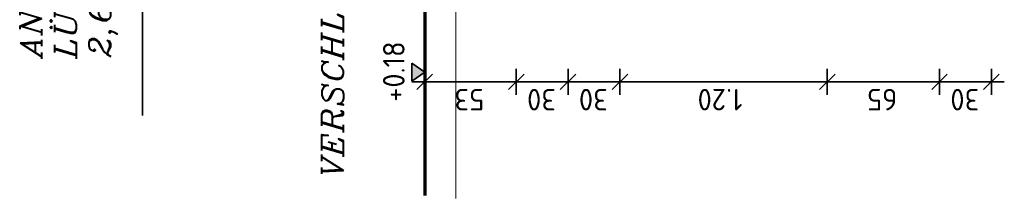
# Model space of a CAD drawing. Header units: millimetres. Extents: x -50 to 85, y 0 to 206.
# Tile 141 of 152: x 63.34 to 69.04, y 135.36 to 136.39. Entities that reach past the tile are written whole.
import ezdxf

# ---------------------------------------------------------------- set-up
doc = ezdxf.new("R2010")
doc.units = ezdxf.units.MM
doc.layers.add('NEUBAU _ LÜFTUNGSKANAL  zu Grundriss und Schnitt 2-2', color=7, linetype='Continuous', lineweight=20)
doc.styles.add('isocp', font='isocp', dxfattribs={"width": 1.1})
doc.styles.add('Italic', font='Italic', dxfattribs={"width": 1.15})

msp = doc.modelspace()

# ---------------------------------------------------------------- hatches: boundary and pattern name
at = {"layer": 'NEUBAU _ LÜFTUNGSKANAL  zu Grundriss und Schnitt 2-2', "lineweight": 25, "true_color": 0xffffff}
msp.add_hatch(color=7, dxfattribs=at).paths.add_polyline_path([(65.613717, 136.0368866), (65.688717, 136.0893864), (65.613717, 136.1418864)])

# ---------------------------------------------------------------- linework, layer by layer
at = {"color": 2, "linetype": 'Continuous', "lineweight": 35}
for p, q in [((65.6887171, 136.1081974), (65.6887171, 135.9581974)), ((66.2187171, 136.1081974), (66.2187171, 135.9581974)), ((66.2187171, 135.9581974), (66.2187171, 136.1081974)), ((66.5187171, 136.1081974), (66.5187171, 135.9581974)), ((66.5187171, 135.9581974), (66.5187171, 136.1081974)), ((66.8187771, 136.1081974), (66.8187771, 135.9581974)), ((66.8187771, 135.9581974), (66.8187771, 136.1081974)), ((68.0187171, 136.1081974), (68.0187171, 135.9581974)), ((68.0187171, 135.9581974), (68.0187171, 136.1081974)), ((68.6687171, 136.1081974), (68.6687171, 135.9581974)), ((68.6687171, 135.9581974), (68.6687171, 136.1081974)), ((68.9687171, 135.9581974), (68.9687171, 136.1081974)), ((65.7337171, 136.0781974), (65.6437171, 135.9881974)), ((66.2637171, 136.0781974), (66.1737171, 135.9881974)), ((66.1737171, 135.9881974), (66.2637171, 136.0781974)), ((66.5637171, 136.0781974), (66.4737171, 135.9881974)), ((66.4737171, 135.9881974), (66.5637171, 136.0781974)), ((66.8637771, 136.0781974), (66.7737771, 135.9881974)), ((66.7737771, 135.9881974), (66.8637771, 136.0781974)), ((68.0637171, 136.0781974), (67.9737171, 135.9881974)), ((67.9737171, 135.9881974), (68.0637171, 136.0781974)), ((68.7137171, 136.0781974), (68.6237171, 135.9881974)), ((68.6237171, 135.9881974), (68.7137171, 136.0781974)), ((68.9237171, 135.9881974), (69.0137171, 136.0781974)), ((65.8387171, 136.0331974), (65.6137171, 136.0331974)), ((66.2187171, 136.0331974), (65.6887171, 136.0331974)), ((66.0687171, 136.0331974), (66.2937171, 136.0331974)), ((66.3687171, 136.0331974), (66.1437171, 136.0331974)), ((66.5187171, 136.0331974), (66.2187171, 136.0331974)), ((66.3687171, 136.0331974), (66.5937171, 136.0331974)), ((66.6687171, 136.0331974), (66.4437171, 136.0331974)), ((66.8187771, 136.0331974), (66.5187171, 136.0331974)), ((66.6687771, 136.0331974), (66.8937771, 136.0331974)), ((66.9687771, 136.0331974), (66.7437771, 136.0331974)), ((68.0187171, 136.0331974), (66.8187771, 136.0331974)), ((67.8687171, 136.0331974), (68.0937171, 136.0331974)), ((68.1687171, 136.0331974), (67.9437171, 136.0331974)), ((68.6687171, 136.0331974), (68.0187171, 136.0331974)), ((68.5187171, 136.0331974), (68.7437171, 136.0331974)), ((68.8187171, 136.0331974), (68.5937171, 136.0331974)), ((68.9687171, 136.0331974), (68.6687171, 136.0331974)), ((68.8187171, 136.0331974), (69.0437171, 136.0331974))]:
    msp.add_line(p, q, dxfattribs=at)
at = {"layer": 'NEUBAU _ LÜFTUNGSKANAL  zu Grundriss und Schnitt 2-2', "color": 5, "linetype": 'Continuous', "lineweight": 18}
msp.add_line((65.8687171, 135.3569918), (65.8687171, 174.539327), dxfattribs=at)
at = {"layer": 'NEUBAU _ LÜFTUNGSKANAL  zu Grundriss und Schnitt 2-2', "color": 2, "linetype": 'Continuous', "lineweight": 35}
for p, q in [((64.0550252, 139.4776663), (64.0550252, 135.838898)), ((65.688717, 136.0893864), (65.613717, 136.1418864)), ((65.688717, 136.0893864), (65.613717, 136.1418864)), ((65.613717, 136.1418864), (65.613717, 136.0368866)), ((65.613717, 136.0368866), (65.688717, 136.0893864))]:
    msp.add_line(p, q, dxfattribs=at)
at = {"layer": 'NEUBAU _ LÜFTUNGSKANAL  zu Grundriss und Schnitt 2-2', "color": 1, "linetype": 'Continuous', "lineweight": 70}
msp.add_line((65.6887171, 136.5141871), (65.6887171, 135.3741871), dxfattribs=at)
at = {"layer": 'NEUBAU _ LÜFTUNGSKANAL  zu Grundriss und Schnitt 2-2', "color": 9, "linetype": 'Continuous', "lineweight": 0}
for p, q in [((65.688717, 136.0893864), (65.613717, 136.1418864)), ((65.613717, 136.1418864), (65.613717, 136.0368866)), ((65.613717, 136.0368866), (65.688717, 136.0893864))]:
    msp.add_line(p, q, dxfattribs=at)

# ---------------------------------------------------------------- texts
at = {"color": 2, "lineweight": 35, "style": 'isocp', "width": 1.07}
for s, p in [('53', (66.0326637, 135.9925724)), ('30', (66.4482205, 135.9925724)), ('30', (66.7482505, 135.9925724)), ('1.20', (67.5285063, 135.9925724)), ('65', (68.4226637, 135.9925724)), ('30', (68.8982205, 135.9925724))]:
    msp.add_text(s, height=0.125, rotation=180, dxfattribs=at).set_placement(p)
at = {"layer": 'NEUBAU _ LÜFTUNGSKANAL  zu Grundriss und Schnitt 2-2', "color": 2, "lineweight": 35}
for s, rotation, style, width, p in [('LÜFTUNGSKANAL', 90, 'Italic', 1.15, (63.6732857, 136.1675631)), ('ANSCHLUSS', 90, 'Italic', 1.15, (63.4716125, 136.179154)), ('VERSCHLUSSHÖHE', 90, 'Italic', 1.15, (65.2191386, 135.475128)), ('2,60X1,20', 90, 'Italic', 1.15, (63.8719295, 136.1744949)), ('+0.18', 90.0000025, 'isocp', 1.07, (65.5724794, 135.9177915))]:
    msp.add_text(s, height=0.125, rotation=rotation, dxfattribs=dict(at, style=style, width=width)).set_placement(p)

doc.saveas('drawing.dxf')
